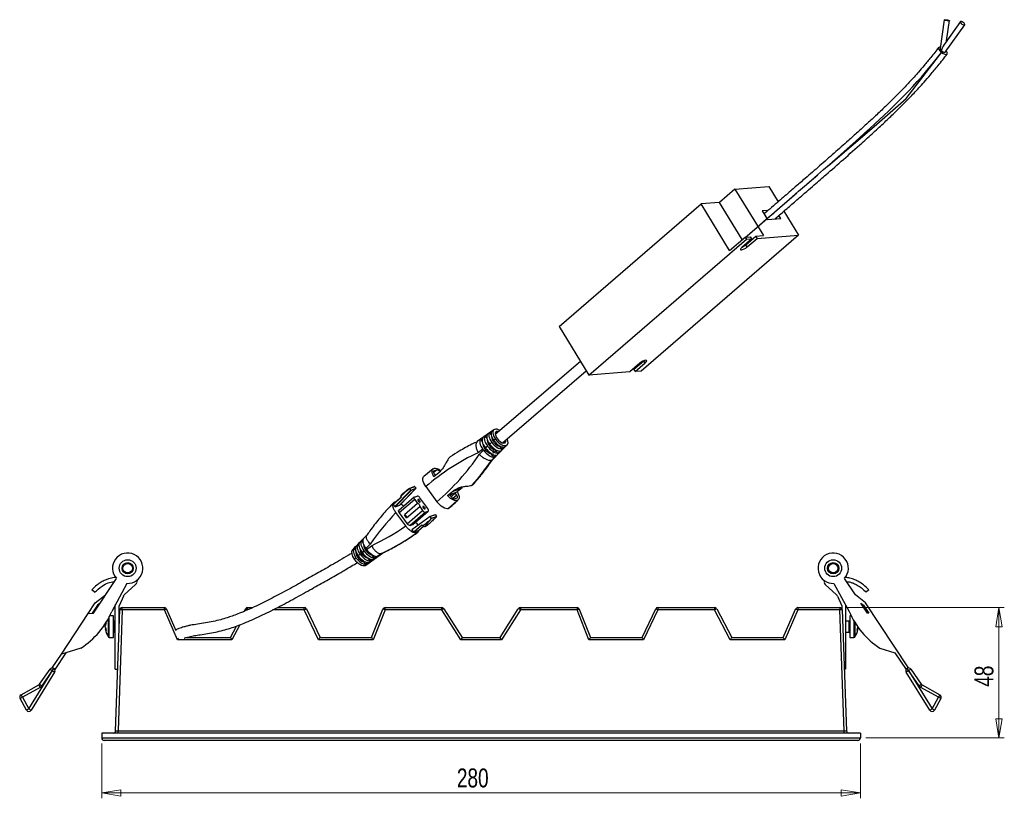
# Model space of a CAD drawing. Header units: millimetres. Extents: x 315 to 966, y 255 to 659.
# Tile 4 of 11: x 538 to 720, y 255 to 399. Entities that reach past the tile are written whole.
import ezdxf

# ---------------------------------------------------------------- set-up
doc = ezdxf.new("R2010")
doc.units = ezdxf.units.MM
doc.linetypes.add('CENTERX2', pattern=[20.32, 12.7, -2.54, 2.54, -2.54])
doc.styles.add('SLDTEXTSTYLE0', font='TXT', dxfattribs={"width": 0.75})
doc.dimstyles.new('SLDDIMSTYLE0', dxfattribs={"dimtxt": 3.5, "dimasz": 3.556, "dimexe": 0, "dimexo": 0.0625, "dimgap": 0.875, "dimtad": 1, "dimdec": 0, "dimlfac": 2, "dimrnd": 1e-09, "dimzin": 12, "dimdsep": 46, "dimtxsty": 'SLDTEXTSTYLE0', "dimblk1": 'CLOSED', "dimblk2": 'CLOSED', "dimsah": 1, "dimcen": 0.09, "dimadec": 0, "dimazin": 3, "dimtfac": 1, "dimtdec": 0, "dimtofl": 0, "dimtmove": 0, "dimatfit": 3, "dimldrblk": 'CLOSED', "dimfxl": 0, "dimfrac": 2, "dimtolj": 1, "dimtzin": 12, "dimarcsym": 0})

# ---------------------------------------------------------------- blocks, each defined once
blk = doc.blocks.new('_Closed')
at = {"color": 0, "linetype": 'ByBlock', "lineweight": -2}
for p, q in [((-1, 0.166667), (0, 0)), ((-1, 0.166667), (-1, -0.166667)), ((0, 0), (-1, -0.166667)), ((0, 0), (-1, 0))]:
    blk.add_line(p, q, dxfattribs=at)
blk = doc.blocks.new('_D')
at = {"color": 7, "linetype": 'Continuous', "lineweight": 0}
for p, q in [((553.24, 265.11), (553.24, 254.98)), ((693.24, 265.11), (693.24, 254.98)), ((553.24, 255.98), (693.24, 255.98))]:
    blk.add_line(p, q, dxfattribs=at)
at = {"color": 7, "linetype": 'Continuous', "lineweight": 18, "xscale": 3.556, "yscale": 3.556, "rotation": 180.0000000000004}
blk.add_blockref('_Closed', (553.24, 255.98, -59.13), dxfattribs=at)
at = {"color": 7, "linetype": 'Continuous', "lineweight": 18, "xscale": 3.556, "yscale": 3.556}
blk.add_blockref('_Closed', (693.24, 255.98, -59.13), dxfattribs=at)
at = {"color": 7, "linetype": 'Continuous', "lineweight": 18, "insert": (618.78, 260.49), "char_height": 3.5, "attachment_point": 1, "style": 'SLDTEXTSTYLE0'}
blk.add_mtext('280', dxfattribs=at)
blk = doc.blocks.new('_D_1')
at = {"color": 7, "linetype": 'Continuous', "lineweight": 0}
for p, q in [((690.45, 290.16), (719.8, 290.16)), ((718.8, 290.16), (718.8, 266.11)), ((694.24, 266.11), (719.8, 266.11))]:
    blk.add_line(p, q, dxfattribs=at)
at = {"color": 7, "linetype": 'Continuous', "lineweight": 18, "xscale": 3.556, "yscale": 3.556}
for p, rotation in [((718.8, 290.16, -59.13), 90.0000000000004), ((718.8, 266.11, -59.13), 270.0000000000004)]:
    blk.add_blockref('_Closed', p, dxfattribs=dict(at, rotation=rotation))
at = {"color": 7, "linetype": 'Continuous', "lineweight": 18, "insert": (714.29, 275.56), "char_height": 3.5, "attachment_point": 1, "rotation": 90, "style": 'SLDTEXTSTYLE0'}
blk.add_mtext('48', dxfattribs=at)

msp = doc.modelspace()

# ---------------------------------------------------------------- linework, layer by layer
at = {"color": 7, "linetype": 'Continuous', "lineweight": 25}
for p, q in [((708.72, 398.59), (707.94, 393.31)), ((711.69, 398.26), (708.86, 394.31)), ((709.16, 394.72), (709.7, 398.44)), ((708.87, 392.6), (712.5, 397.67)), ((670.09, 367.35), (667.24, 364.89)), ((670.09, 367.35), (676.33, 367.84)), ((670.09, 367.35), (675.35, 358.78)), ((676.33, 367.84), (678.06, 365.02)), ((637.63, 342.03), (663.86, 364.63)), ((667.24, 364.89), (663.86, 364.63)), ((669.11, 356.06), (663.86, 364.63)), ((671.43, 358.06), (667.24, 364.89)), ((676.24, 363.44), (675.14, 363.35)), ((675.14, 363.35), (676.13, 361.73)), ((676.13, 361.73), (678.55, 361.92)), ((678.55, 361.92), (678.2, 362.49)), ((679.12, 363.29), (681.84, 358.86)), ((643.13, 333.05), (672.21, 358.1)), ((681.84, 358.86), (652.76, 333.81)), ((669.11, 356.06), (671.96, 358.51)), ((673.19, 358.18), (671.38, 356.62)), ((671.96, 358.51), (672.94, 358.59)), ((671.96, 358.51), (672.21, 358.1)), ((672.12, 357.11), (673.93, 358.67)), ((672.21, 358.1), (673.19, 358.18)), ((672.37, 356.7), (674.18, 358.26)), ((673.19, 358.18), (672.94, 358.59)), ((673.93, 358.67), (675.35, 358.78)), ((673.93, 358.67), (674.18, 358.26)), ((674.18, 358.26), (681.84, 358.86)), ((672.05, 357.05), (671.99, 357.15)), ((672.37, 356.7), (672.12, 357.11)), ((637.63, 342.03), (643.13, 333.05)), ((641.59, 335.56), (625.87, 322.07)), ((652.54, 335.23), (650.7, 333.64)), ((651.44, 334.13), (653.21, 335.65)), ((651.69, 333.72), (653.53, 335.31)), ((627.17, 320.55), (642.65, 333.84)), ((650.7, 333.64), (643.13, 333.05)), ((651.69, 333.72), (651.44, 334.13)), ((652.76, 333.81), (651.69, 333.72)), ((625.61, 322.98), (622.55, 320.78)), ((624.01, 321.83), (624.45, 322.14)), ((624.3, 321.43), (624.01, 321.83)), ((624.86, 322.44), (625.27, 322.73)), ((625.11, 322.1), (624.86, 322.44)), ((625.17, 321.74), (625.2, 321.73)), ((625.72, 323.04), (625.76, 323.05)), ((625.85, 322.35), (625.9, 322.4)), ((625.9, 322.4), (626.18, 322.33)), ((623.17, 321.23), (623.6, 321.53)), ((623.45, 320.85), (623.17, 321.23)), ((623.67, 320.23), (623.59, 320.25)), ((623.68, 320.19), (623.61, 320.13)), ((624.41, 319.97), (624, 319.68)), ((624.07, 319.59), (624.42, 319.96)), ((624.38, 321.06), (624.42, 321.05)), ((624.49, 320.89), (624.4, 320.81)), ((624.42, 319.96), (624.41, 319.97)), ((625.27, 321.56), (625.19, 321.49)), ((627.87, 320.08), (625.2, 317.36)), ((625.24, 317.38), (627.92, 320.1)), ((626.49, 319.97), (626.59, 320.05)), ((626.7, 319.92), (626.75, 319.96)), ((627.07, 319.41), (626.7, 319.92)), ((626.74, 319.97), (626.74, 319.95)), ((627.39, 319.51), (627.74, 319.87)), ((627.81, 319.92), (628.08, 320.2)), ((627.87, 320.08), (627.92, 320.1)), ((623.57, 319.37), (622.7, 318.74)), ((622.92, 318.43), (623.69, 319.21)), ((623.69, 319.21), (623.57, 319.37)), ((624, 319.68), (624.07, 319.59)), ((624.92, 318.62), (624.98, 318.67)), ((625.03, 318.58), (625.02, 318.65)), ((625.12, 318.56), (625.14, 318.57)), ((625.6, 317.91), (625.12, 318.56)), ((625.4, 317.48), (625.97, 318.06)), ((625.85, 318.99), (625.45, 318.65)), ((625.97, 318.29), (625.6, 317.91)), ((625.7, 319.29), (625.8, 319.37)), ((625.91, 319.23), (625.96, 319.28)), ((626.33, 318.65), (625.91, 319.23)), ((625.91, 318.01), (626.29, 318.39)), ((626.71, 319.04), (626.33, 318.65)), ((626.35, 318.44), (626.71, 318.81)), ((626.64, 318.75), (627.03, 319.14)), ((627.43, 319.77), (627.07, 319.41)), ((627.09, 319.2), (627.45, 319.56)), ((625.2, 317.36), (625.24, 317.38)), ((625.24, 317.38), (625.38, 317.5)), ((614.41, 315.75), (612.67, 314.35)), ((615.09, 315.57), (614.51, 315.36)), ((614.57, 315.84), (614.52, 315.83)), ((615.43, 315.04), (614.54, 314.28)), ((614.57, 314.87), (614.82, 314.53)), ((621.56, 312.73), (621.6, 312.75)), ((607.31, 308.8), (610.3, 311.84)), ((610.33, 311.78), (607.37, 308.76)), ((608.26, 309.09), (611.22, 312.11)), ((608.27, 309.1), (611.23, 312.12)), ((608.76, 311.16), (608.56, 310.97)), ((610.98, 312.49), (610.04, 312.15)), ((611.03, 312.47), (610.09, 312.13)), ((610.3, 311.84), (610.09, 312.13)), ((610.3, 311.84), (611.25, 312.18)), ((610.33, 311.78), (610.3, 311.84)), ((610.3, 311.84), (610.3, 311.84)), ((611.22, 312.11), (610.33, 311.78)), ((610.94, 310.56), (611.43, 310.74)), ((611.03, 312.47), (611.24, 312.18)), ((611.22, 312.11), (611.25, 312.18)), ((611.25, 312.18), (611.24, 312.18)), ((613.07, 312.5), (615.11, 309.7)), ((617.06, 310.83), (617.95, 311.59)), ((617.06, 310.83), (618.86, 311.49)), ((618.49, 311.26), (617.5, 310.89)), ((617.5, 310.89), (617.77, 310.52)), ((618.49, 311.26), (617.72, 310.59)), ((617.95, 311.59), (619.74, 312.25)), ((618.77, 310.88), (618.49, 311.26)), ((619.74, 312.25), (618.86, 311.49)), ((608.54, 310.56), (607.01, 309.24)), ((608.56, 310.52), (607.02, 309.2)), ((607.02, 309.2), (607.31, 308.8)), ((607.31, 309.65), (607.27, 309.64)), ((607.37, 308.76), (608.26, 309.09)), ((610.91, 310.54), (608.06, 308.1)), ((611, 310.08), (608.16, 307.64)), ((608.27, 309.1), (608.26, 309.09)), ((608.56, 310.52), (608.45, 310.68)), ((611.54, 309.34), (609.11, 307.26)), ((611, 310.08), (611.54, 309.34)), ((613.4, 308.43), (611.95, 310.42)), ((618.29, 310.2), (618.83, 310.4)), ((618.83, 309.93), (618.88, 309.94)), ((607.37, 308.76), (607.31, 308.8)), ((609.33, 305.24), (607.53, 307.7)), ((608.16, 307.64), (609.62, 305.64)), ((609.5, 306.74), (609.11, 307.26)), ((609.5, 306.74), (611.92, 308.82)), ((609.62, 305.64), (612.46, 308.08)), ((612.98, 307.77), (610.14, 305.33)), ((610.62, 305.5), (613.47, 307.95)), ((610.66, 305.52), (613.5, 307.97)), ((611.92, 308.82), (612.46, 308.08)), ((612.98, 307.77), (613.47, 307.95)), ((614.75, 307.3), (613.85, 306.97)), ((614.82, 307.29), (613.88, 306.94)), ((614.82, 307.29), (614.75, 307.3)), ((614.82, 307.28), (614.82, 307.29)), ((614.82, 307.28), (615.03, 306.99)), ((617.18, 308.44), (617.22, 308.45)), ((617.36, 308.53), (617.22, 308.45)), ((610.14, 305.33), (610.62, 305.5)), ((613.84, 306.96), (610.45, 304.53)), ((613.88, 306.94), (610.46, 304.48)), ((610.66, 305.52), (610.62, 305.5)), ((610.76, 304.08), (612.3, 305.41)), ((611.19, 305.92), (611.16, 305.96)), ((612.44, 305.22), (612.3, 305.41)), ((613.08, 305.19), (613.2, 305.26)), ((613.84, 306.96), (613.88, 306.94)), ((614.09, 306.65), (613.88, 306.94)), ((613.88, 306.94), (613.88, 306.94)), ((614.09, 306.58), (614.03, 306.52)), ((614.09, 306.65), (615.03, 306.99)), ((615.03, 306.93), (614.09, 306.58)), ((602.18, 303.52), (599.5, 300.8)), ((610.46, 304.48), (610.46, 304.53)), ((610.46, 304.48), (610.76, 304.08)), ((610.81, 304.05), (611.71, 304.38)), ((611.41, 303.97), (611.45, 303.99)), ((611.71, 304.38), (612.64, 305.18)), ((611.71, 304.38), (611.71, 304.38)), ((613.04, 305.18), (613.08, 305.19)), ((600.49, 301.8), (600.83, 302.15)), ((600.49, 301.8), (600.74, 301.45)), ((601.16, 302.49), (601.54, 302.87)), ((601.16, 302.49), (601.46, 302.08)), ((601.66, 301.62), (601.58, 301.57)), ((602.8, 301.89), (601.98, 301.06)), ((599.77, 301.07), (600.16, 301.47)), ((599.77, 301.07), (600.11, 300.6)), ((600.11, 300.61), (600.11, 300.6)), ((601.61, 300.68), (601.28, 300.35)), ((601.28, 300.35), (601.29, 300.33)), ((601.29, 300.33), (601.67, 300.6)), ((601.67, 300.6), (601.61, 300.68)), ((604.87, 300.15), (601.82, 297.95)), ((601.86, 297.96), (604.92, 300.16)), ((601.97, 298.02), (605.03, 300.22)), ((601.98, 301.06), (602.09, 300.91)), ((602.09, 300.91), (603.02, 301.58)), ((603.05, 299.9), (603.09, 299.94)), ((603.05, 299.9), (603.49, 299.3)), ((604.87, 300.15), (604.92, 300.16)), ((604.95, 300.18), (605.44, 300.42)), ((601.08, 298.87), (601.27, 298.99)), ((601.56, 298.62), (601.67, 298.72)), ((601.56, 298.62), (601.9, 298.15)), ((602.35, 298.48), (601.9, 298.15)), ((601.98, 299.44), (602.1, 299.51)), ((602.33, 299.28), (602.36, 299.31)), ((602.33, 299.28), (602.72, 298.74)), ((603.11, 299.03), (602.72, 298.74)), ((603.92, 299.61), (603.49, 299.3)), ((601.82, 297.95), (601.86, 297.96)), ((551.7, 289.15), (555.94, 295.56)), ((557.89, 294.63), (555.08, 289.44)), ((559.5, 294.42), (557.4, 292.5)), ((559.78, 295.24), (559.72, 294.83)), ((686.47, 295.24), (686.53, 294.83)), ((686.75, 294.42), (688.85, 292.5)), ((688.37, 294.63), (691.17, 289.44)), ((692.32, 292.52), (690.31, 295.56)), ((551.92, 292.98), (551.42, 293.47)), ((694.83, 293.47), (694.33, 292.98)), ((550.76, 289.09), (552.04, 291.02)), ((552.04, 291.02), (553.93, 292.52)), ((552.93, 291.01), (552.46, 290.64)), ((557.23, 292.26), (556.44, 290.46)), ((689.02, 292.26), (689.81, 290.46)), ((694.21, 291.02), (692.32, 292.52)), ((693.33, 291.01), (693.79, 290.64)), ((694.55, 289.15), (693.33, 291.01)), ((702.15, 279.03), (694.21, 291.02)), ((545.79, 281.58), (550.76, 289.09)), ((550.76, 289.09), (551.7, 289.15)), ((552.46, 290.64), (551.47, 289.14)), ((555.74, 278.82), (555.74, 290.67)), ((555.81, 267.45), (556.59, 289.73)), ((557.03, 289.73), (556.26, 267.45)), ((556.44, 285.69), (556.44, 290.46)), ((557.03, 289.73), (557.03, 290.16)), ((557.03, 290.16), (564.81, 290.16)), ((564.81, 289.73), (557.03, 289.73)), ((564.81, 289.73), (564.81, 290.16)), ((567.2, 284.23), (564.81, 289.73)), ((565.22, 289.89), (566.94, 285.95)), ((579.54, 289.47), (579.77, 289.92)), ((580.17, 289.73), (580.17, 290.16)), ((580.17, 290.16), (581.1, 290.16)), ((585.64, 290.16), (590.62, 290.16)), ((590.62, 289.73), (590.62, 290.16)), ((593.25, 284.23), (590.62, 289.73)), ((591.02, 289.91), (593.54, 284.66)), ((603.04, 284.66), (605.12, 289.88)), ((605.54, 289.73), (603.34, 284.23)), ((605.54, 289.73), (605.54, 290.16)), ((605.54, 290.16), (615.99, 290.16)), ((615.99, 289.73), (605.54, 289.73)), ((615.99, 289.73), (615.99, 290.16)), ((619.5, 284.23), (615.99, 289.73)), ((616.37, 289.95), (619.74, 284.66)), ((626.74, 284.66), (630.12, 289.95)), ((630.5, 289.73), (626.99, 284.23)), ((630.5, 290.16), (630.5, 289.73)), ((630.5, 290.16), (640.95, 290.16)), ((640.95, 289.73), (630.5, 289.73)), ((640.95, 290.16), (640.95, 289.73)), ((643.15, 284.23), (640.95, 289.73)), ((641.37, 289.88), (643.45, 284.66)), ((652.95, 284.66), (655.47, 289.91)), ((655.87, 289.73), (653.24, 284.23)), ((655.87, 290.16), (655.87, 289.73)), ((655.87, 290.16), (666.32, 290.16)), ((666.32, 289.73), (655.87, 289.73)), ((666.32, 290.16), (666.32, 289.73)), ((669.22, 284.23), (666.32, 289.73)), ((666.72, 289.92), (669.49, 284.66)), ((678.99, 284.66), (681.27, 289.89)), ((681.68, 289.73), (679.28, 284.23)), ((681.68, 290.16), (681.68, 289.73)), ((681.68, 290.16), (689.45, 290.16)), ((689.45, 289.73), (681.68, 289.73)), ((689.45, 290.16), (689.45, 289.73)), ((690.23, 267.45), (689.45, 289.73)), ((689.81, 290.46), (689.81, 289.99)), ((689.9, 289.73), (690.68, 267.45)), ((690.51, 290.67), (690.51, 278.82)), ((693.79, 290.64), (694.79, 289.14)), ((694.79, 289.14), (694.55, 289.15)), ((553.9, 287.13), (553.9, 287.17)), ((555.42, 288.66), (554.72, 288.66)), ((555.42, 285.47), (555.42, 288.66)), ((555.74, 287.66), (555.52, 287.66)), ((556.51, 287.66), (556.44, 287.66)), ((691.18, 287.66), (690.51, 287.66)), ((691.53, 288.66), (691.28, 288.66)), ((691.28, 288.66), (691.28, 284.66)), ((553.9, 286.61), (553.9, 286.86)), ((553.9, 286.61), (553.9, 286.47)), ((553.9, 286.2), (553.9, 286.16)), ((555.42, 284.66), (555.42, 285.47)), ((555.52, 285.66), (555.74, 285.66)), ((577, 284.66), (578.1, 286.76)), ((690.51, 285.66), (691.18, 285.66)), ((692.79, 286.5), (692.79, 286.55)), ((692.79, 286.19), (692.79, 286.16)), ((554.64, 284.66), (555.42, 284.66)), ((577.27, 284.23), (567.2, 284.23)), ((568.91, 284.66), (577, 284.66)), ((603.34, 284.23), (593.25, 284.23)), ((593.54, 284.66), (603.04, 284.66)), ((626.99, 284.23), (619.5, 284.23)), ((619.74, 284.66), (626.74, 284.66)), ((653.24, 284.23), (643.15, 284.23)), ((643.45, 284.66), (652.95, 284.66)), ((679.28, 284.23), (669.22, 284.23)), ((669.49, 284.66), (678.99, 284.66)), ((691.28, 284.66), (692.06, 284.66)), ((546.64, 281.84), (544.58, 278.74)), ((546.64, 281.84), (545.79, 281.58)), ((549.39, 282.69), (546.64, 281.84)), ((696.86, 282.69), (699.61, 281.84)), ((699.61, 281.84), (701.67, 278.74)), ((544.1, 279.03), (545.79, 281.58)), ((539.79, 271.51), (544.13, 278.53)), ((544.55, 278.26), (540.22, 271.25)), ((541.78, 276.04), (543.71, 278.81)), ((544.12, 278.53), (542.19, 275.75)), ((543.71, 278.81), (544.12, 278.53)), ((544.37, 278.96), (544.12, 278.53)), ((544.13, 278.53), (544.12, 278.53)), ((544.37, 278.96), (544.13, 278.53)), ((544.13, 278.53), (544.55, 278.26)), ((544.37, 278.96), (544.37, 278.96)), ((555.74, 278.82), (556.2, 278.82)), ((690.51, 278.82), (690.29, 278.82)), ((702.12, 278.53), (701.7, 278.26)), ((706.03, 271.25), (701.7, 278.26)), ((702.12, 278.53), (701.88, 278.96)), ((702.13, 278.53), (701.88, 278.96)), ((701.88, 278.96), (701.88, 278.96)), ((702.12, 278.53), (706.46, 271.51)), ((702.13, 278.53), (702.12, 278.53)), ((702.13, 278.53), (702.54, 278.81)), ((704.06, 275.75), (702.13, 278.53)), ((702.54, 278.81), (704.47, 276.04)), ((538.36, 274.07), (541.61, 275.89)), ((541.86, 275.45), (538.6, 273.64)), ((541.86, 275.45), (541.61, 275.89)), ((541.78, 276.04), (542.19, 275.75)), ((704.06, 275.75), (704.47, 276.04)), ((704.64, 275.89), (704.4, 275.45)), ((707.65, 273.64), (704.4, 275.45)), ((704.64, 275.89), (707.89, 274.07)), ((538.17, 273.39), (538.6, 273.64)), ((539.36, 271.27), (538.17, 273.39)), ((538.6, 273.64), (538.36, 274.07)), ((538.6, 273.64), (539.79, 271.51)), ((706.46, 271.51), (707.65, 273.64)), ((708.08, 273.39), (706.9, 271.27)), ((707.89, 274.07), (707.65, 273.64)), ((708.08, 273.39), (707.65, 273.64)), ((539.79, 271.51), (539.36, 271.27)), ((539.79, 271.51), (540.22, 271.25)), ((706.03, 271.25), (706.46, 271.51)), ((706.9, 271.27), (706.46, 271.51)), ((556.26, 267.01), (556.26, 267.45)), ((556.26, 267.45), (690.23, 267.45)), ((690.23, 267.01), (690.23, 267.45)), ((553.24, 267.01), (553.24, 266.11)), ((693.24, 267.01), (553.24, 267.01)), ((553.24, 266.11), (693.24, 266.11)), ((692.79, 265.66), (553.69, 265.66)), ((693.24, 267.01), (693.24, 266.11))]:
    msp.add_line(p, q, dxfattribs=at)
at = {"color": 7, "linetype": 'CENTERX2'}
for p, q in [((701.71, 384.06), (708.47, 392.9)), ((695.76, 378.94), (701.71, 384.06)), ((671.89, 358.37), (695.76, 378.94))]:
    msp.add_line(p, q, dxfattribs=at)
at = {"color": 8, "linetype": 'Continuous', "lineweight": 25}
for p, q in [((653.53, 335.31), (653.29, 335.69)), ((614.51, 315.36), (614.45, 315.31)), ((615.09, 315.57), (614.47, 315.04)), ((618.77, 310.88), (618.04, 310.26)), ((612.34, 305.36), (610.81, 304.05)), ((611.71, 304.38), (612.64, 305.18)), ((590.62, 289.73), (584.76, 289.73)), ((554.5, 285.52), (554.5, 288.22)), ((554.64, 285.47), (554.64, 288.5)), ((555.52, 287.66), (555.52, 286.07)), ((691.18, 285.66), (691.18, 287.66)), ((692.06, 287.69), (692.06, 284.66)), ((692.2, 287.45), (692.2, 284.74)), ((554.5, 284.74), (554.5, 285.52)), ((554.64, 284.66), (554.64, 285.47)), ((555.52, 286.07), (555.52, 285.66)), ((578.73, 286.99), (577.27, 284.23))]:
    msp.add_line(p, q, dxfattribs=at)
at = {"color": 7, "linetype": 'Continuous', "lineweight": 25, "flags": 128}
for points in [[(708.8, 398.62), (708.93, 398.62), (709.11, 398.6), (709.31, 398.57), (709.48, 398.54), (709.62, 398.5), (709.69, 398.46), (709.69, 398.43), (709.62, 398.42), (709.48, 398.42), (709.31, 398.43), (709.11, 398.46), (708.93, 398.5), (708.8, 398.54), (708.72, 398.57), (708.72, 398.6), (708.8, 398.62)], [(712.41, 397.63), (712.5, 397.67), (712.52, 397.75), (712.47, 397.86), (712.37, 397.99), (712.23, 398.11), (712.06, 398.21), (711.9, 398.28), (711.77, 398.3), (711.69, 398.26), (711.67, 398.18), (711.72, 398.07), (711.82, 397.94), (711.96, 397.82), (712.13, 397.72), (712.29, 397.65), (712.41, 397.63)], [(707.98, 393.58), (707.85, 393.58), (707.69, 393.51), (707.64, 393.35), (707.73, 393.12), (707.92, 392.85), (708.2, 392.59), (708.52, 392.38), (708.84, 392.25), (709.1, 392.21), (709.26, 392.28), (709.3, 392.44), (709.22, 392.67), (709.07, 392.88)], [(671.38, 356.62), (671.19, 356.43), (671.1, 356.27), (671.13, 356.17), (671.28, 356.14), (671.51, 356.2), (671.8, 356.32), (672.11, 356.5), (672.37, 356.7)], [(653.53, 335.31), (653.72, 335.5), (653.81, 335.66), (653.78, 335.76), (653.64, 335.79), (653.4, 335.73), (653.11, 335.61), (652.81, 335.43), (652.54, 335.23)], [(626.05, 322.63), (625.89, 322.47), (625.85, 322.2), (625.94, 321.84), (626.15, 321.45), (626.46, 321.07), (626.81, 320.76), (627.16, 320.56), (627.47, 320.49), (627.69, 320.57), (627.79, 320.79), (627.77, 321.07)], [(626.47, 322.59), (626.32, 322.63), (626.05, 322.63)], [(627.48, 320.82), (627.5, 320.53), (627.49, 320.49)], [(625.45, 318.65), (625.54, 318.85), (625.52, 319.13)], [(625.94, 319.28), (625.94, 319.19), (625.85, 318.99)], [(613.07, 312.5), (612.86, 312.81), (612.69, 313.13), (612.57, 313.44), (612.51, 313.72), (612.5, 313.97), (612.55, 314.18), (612.65, 314.33), (612.67, 314.35)], [(614.51, 315.36), (614.47, 315.33), (614.44, 315.29), (614.43, 315.24), (614.43, 315.18), (614.45, 315.11), (614.48, 315.03), (614.52, 314.95), (614.57, 314.87)], [(618.83, 310.4), (618.87, 310.42), (618.9, 310.46), (618.91, 310.51), (618.91, 310.58), (618.89, 310.65), (618.86, 310.72), (618.82, 310.8), (618.77, 310.88)], [(607.02, 309.2), (607.01, 309.21), (607.01, 309.21), (607.01, 309.22), (607.01, 309.23), (607.01, 309.24), (607.01, 309.24), (607.01, 309.24), (607.01, 309.24)], [(610.94, 310.56), (610.9, 310.54), (610.88, 310.5), (610.86, 310.45), (610.86, 310.39), (610.88, 310.31), (610.91, 310.24), (610.95, 310.16), (611, 310.08)], [(611.92, 308.82), (611.97, 308.86), (611.97, 308.93), (611.94, 309.03), (611.88, 309.14), (611.8, 309.23), (611.7, 309.3), (611.61, 309.34), (611.54, 309.34)], [(611.59, 310.13), (611.55, 310.09), (611.55, 310.02), (611.57, 309.93), (611.63, 309.84), (611.71, 309.75), (611.8, 309.68), (611.88, 309.64), (611.95, 309.64), (611.99, 309.68), (611.99, 309.75), (611.96, 309.84), (611.91, 309.94), (611.83, 310.03), (611.74, 310.1), (611.66, 310.13), (611.59, 310.13)], [(617.18, 308.44), (616.98, 308.4), (616.74, 308.43), (616.48, 308.52), (616.2, 308.67), (615.91, 308.87), (615.62, 309.12), (615.35, 309.4), (615.11, 309.7)], [(608.16, 307.64), (608.11, 307.72), (608.07, 307.8), (608.04, 307.87), (608.02, 307.94), (608.02, 308.01), (608.03, 308.06), (608.06, 308.1), (608.06, 308.1)], [(609.54, 306.77), (609.54, 306.78), (609.55, 306.85), (609.52, 306.95), (609.45, 307.05), (609.37, 307.15), (609.28, 307.22), (609.19, 307.26), (609.11, 307.26)], [(612.55, 308.82), (612.51, 308.79), (612.5, 308.72), (612.53, 308.64), (612.58, 308.54), (612.66, 308.46), (612.74, 308.39), (612.82, 308.36), (612.88, 308.36), (612.92, 308.4), (612.93, 308.46), (612.9, 308.55), (612.85, 308.64), (612.77, 308.72), (612.69, 308.79), (612.61, 308.82), (612.55, 308.82)], [(613.47, 307.95), (613.51, 307.97), (613.53, 308.01), (613.55, 308.06), (613.54, 308.12), (613.53, 308.19), (613.5, 308.27), (613.46, 308.35), (613.4, 308.43)], [(553.92, 287.23), (553.92, 287.22), (553.9, 287.16)], [(554.03, 287.37), (554.03, 287.35), (554.03, 287.31)]]:
    msp.add_lwpolyline(points, dxfattribs=at)
at = {"color": 7, "linetype": 'Continuous', "flags": 128}
msp.add_lwpolyline([(671.89, 358.37), (673.27, 359.57), (674.62, 360.73), (675.93, 361.86), (677.2, 362.95), (678.43, 364.01), (679.6, 365.02), (680.74, 366), (681.84, 366.96), (682.91, 367.88), (684.14, 368.95), (685.32, 369.98), (686.46, 370.97), (687.56, 371.93), (688.62, 372.86), (689.64, 373.76), (690.81, 374.79), (691.92, 375.79), (692.99, 376.74), (694.01, 377.66), (694.99, 378.55), (695.9, 379.39), (696.78, 380.21), (697.62, 380.99), (698.42, 381.76), (699.42, 382.72), (700.36, 383.66), (701.26, 384.56), (702.12, 385.45), (702.94, 386.32), (703.73, 387.19), (704.5, 388.04), (705.52, 389.22), (706.51, 390.42), (707.49, 391.64), (708.47, 392.9)], dxfattribs=at)
at = {"color": 7, "linetype": 'Continuous', "lineweight": 25}
for centre, radius in [((558.03, 297.43), 1.56), ((558.03, 297.43), 1.04), ((558.03, 297.43), 0.873), ((688.22, 297.43), 1.56), ((688.22, 297.43), 1.04), ((688.22, 297.43), 0.873)]:
    msp.add_circle(centre, radius, dxfattribs=at)
for centre, radius, start, end in [((670.22, 359.36), 2.95, 294.6887, 310.1903), ((627.23, 321.9), 2.06, 182.9328, 255.042), ((625.68, 320.58), 2.1, 185.2346, 254.5378), ((626.43, 321.21), 2.04, 182.1808, 255.215), ((640.85, 280.19), 42.61, 115.2144, 130.6966), ((585.54, 344.03), 45.31, 310.7323, 325.5915), ((585.79, 344.61), 47.91, 318.2924, 325.3393), ((585.83, 344.63), 47.91, 318.2924, 325.3393), ((615.07, 314.97), 0.6, 28.2108, 88.986), ((639.63, 277.75), 45.39, 130.9686, 133.4067), ((639.6, 277.76), 45.33, 130.6507, 133.4094), ((610.05, 312.1), 0.0503, 35.5821, 69.0881), ((610.99, 312.44), 0.0503, 35.5821, 69.0881), ((611.42, 310.14), 0.6, 28.2108, 88.986), ((587.5, 343.01), 45.56, 310.6405, 313.4408), ((587.55, 343.03), 45.56, 310.6405, 313.4408), ((618.3, 310.8), 0.6, 208.2108, 268.986), ((640.7, 275.87), 45.97, 136.1766, 145.5332), ((612.99, 308.37), 0.6, 208.2108, 268.986), ((610.15, 305.92), 0.6, 208.2108, 268.986), ((584.93, 340.61), 44.82, 307.8511, 310.4858), ((614.05, 306.62), 0.0524, 319.3921, 37.7133), ((614.99, 306.96), 0.0567, 5.1702, 36.057), ((585.03, 339.85), 42.29, 295.1829, 305.0743), ((586.08, 339.78), 43.86, 295.3739, 305.2739), ((586.12, 339.8), 43.86, 295.3739, 305.2739), ((610.81, 304.11), 0.06, 208.2108, 268.986), ((603.74, 301.96), 2.17, 184.8879, 251.4629), ((558.03, 297.43), 2.8, 266.9814, 221.738), ((602.17, 300.59), 2.06, 179.6231, 252.6523), ((603.04, 301.37), 2.21, 186.7285, 251.091), ((688.22, 297.43), 2.8, 318.262, 273.0186), ((559.03, 294.93), 0.7, 312.4209, 351.1342), ((687.22, 294.93), 0.7, 188.8658, 227.5791), ((557.87, 291.98), 0.7, 132.4209, 156.4054), ((688.38, 291.98), 0.7, 23.5946, 47.5791), ((541.28, 295.31), 15, 302.7324, 336.9668), ((557.03, 289.71), 0.45, 90, 178), ((556.81, 286.5), 3.23, 86.0129, 93.9871), ((564.81, 289.71), 0.45, 23.5661, 90), ((566.29, 286.6), 3.46, 108.0331, 115.3828), ((580.17, 289.71), 0.45, 90, 152.1871), ((578.41, 286.62), 3.58, 60.4347, 67.534), ((590.62, 289.71), 0.45, 25.602, 90), ((592.23, 286.61), 3.51, 110.1544, 117.3891), ((605.54, 289.71), 0.45, 90, 158.1867), ((604.17, 286.59), 3.42, 66.3463, 73.7875), ((615.99, 289.71), 0.45, 32.5253, 90), ((618.09, 286.64), 3.74, 117.42, 124.1952), ((630.5, 289.71), 0.45, 90, 147.4747), ((628.4, 286.64), 3.74, 55.8048, 62.58), ((640.95, 289.71), 0.45, 21.8133, 90), ((642.32, 286.59), 3.42, 106.2125, 113.6537), ((655.87, 289.71), 0.45, 90, 154.398), ((654.26, 286.61), 3.51, 62.6109, 69.8456), ((666.32, 289.71), 0.45, 27.8129, 90), ((668.08, 286.62), 3.58, 112.466, 119.5653), ((681.68, 289.71), 0.45, 90, 156.4339), ((680.2, 286.6), 3.46, 64.6172, 71.9669), ((689.45, 289.71), 0.45, 2, 90), ((689.68, 286.5), 3.23, 86.0129, 93.9871), ((704.97, 295.31), 15, 203.0332, 237.2676), ((556.06, 286.49), 2.18, 158.1384, 170.4073), ((555.52, 287.76), 0.1, 180, 270), ((691.18, 287.76), 0.1, 270, 0), ((555.17, 286.91), 1.3, 193.0584, 208.7087), ((556.03, 286.82), 2.16, 189.5552, 196.8459), ((555.17, 286.49), 1.3, 193.0584, 208.7087), ((557.12, 286.66), 3.25, 188.9312, 216.3584), ((556.35, 286.07), 2.32, 174.8875, 185.1125), ((555.52, 285.56), 0.1, 90, 180), ((691.18, 285.56), 0.1, 0, 90), ((689.58, 286.66), 3.25, 323.6416, 351.0688), ((691.34, 286.89), 1.49, 333.2748, 347.9818), ((690.83, 286.85), 2, 337.0927, 349.8995), ((690.58, 286.02), 2.1, 354.6211, 5.3789), ((691.34, 286.5), 1.49, 333.2748, 347.9818), ((554.64, 284.84), 0.18, 216.3584, 270), ((692.06, 284.84), 0.18, 270, 323.6416), ((544.12, 278.53), 0.5, 60.4475, 145.0933), ((544.13, 278.53), 0.5, 328.2788, 60.4475), ((702.12, 278.53), 0.5, 119.5525, 211.7212), ((702.13, 278.53), 0.5, 34.9067, 119.5525), ((541.37, 276.33), 0.5, 299.1838, 325.0933), ((541.37, 276.33), 1, 299.1838, 325.0933), ((704.88, 276.33), 1, 214.9067, 240.8162), ((704.88, 276.33), 0.5, 214.9067, 240.8162), ((538.6, 273.64), 0.5, 119.1838, 209.1838), ((707.65, 273.64), 0.5, 330.8162, 60.8162), ((539.79, 271.51), 0.5, 209.1838, 328.2788), ((706.46, 271.51), 0.5, 211.7212, 330.8162), ((555.36, 267.46), 0.45, 270, 358), ((691.13, 267.46), 0.45, 182, 270), ((553.69, 266.11), 0.45, 180, 270), ((692.79, 266.11), 0.45, 270, 0)]:
    msp.add_arc(centre, radius, start, end, dxfattribs=at)
for centre, major_axis, ratio, start_param, end_param in [((708.36, 392.75), (0.7, 1.73), 0.132869, 0.501861, 1.527757), ((708.39, 392.98), (0.438, -0.372), 0.359644, 3.362501, 4.474477), ((708.47, 392.9), (0.397, -0.304), 0.404204, 4.180659, 6.296355), ((625.32, 320.31), (-1.31, 1.52), 0.457246, 0.000076, 1.401549), ((625.76, 320.62), (-1.31, 1.52), 0.457246, 0.000076, 1.383758), ((626.16, 320.92), (-1.31, 1.52), 0.457246, 0.000076, 1.362077), ((626.57, 321.21), (-1.31, 1.52), 0.457246, 0.000076, 1.340377), ((625.36, 320.32), (-1.31, 1.52), 0.457246, 5.293626, 5.369119), ((626.88, 321.43), (-1.31, 1.52), 0.457246, 6.113938, 7.606963), ((626.93, 321.45), (-1.31, 1.52), 0.457246, 5.329562, 6.113938), ((626.21, 320.93), (-1.31, 1.52), 0.457246, 5.284081, 5.426266), ((624.48, 319.7), (-1.31, 1.52), 0.457246, 0.000076, 1.401549), ((624.91, 320.01), (-1.31, 1.52), 0.457246, 0.000076, 1.401549), ((625.33, 320.29), (-1.31, 1.52), 0.457246, 1.401549, 2.803022), ((625.42, 320.38), (17.71, 15.18), 0.014493, 1.570085, 1.591765), ((625.71, 320.68), (-1.31, 1.52), 0.457246, 1.41934, 2.803022), ((626.07, 321.04), (-1.31, 1.52), 0.457246, 1.441021, 2.803022), ((625.42, 320.38), (17.71, 15.18), 0.014493, 1.531786, 1.548385), ((626.43, 321.41), (-1.31, 1.52), 0.457246, 1.462721, 2.803022), ((626.7, 321.68), (-1.31, 1.52), 0.457246, 1.47932, 2.972345), ((625.38, 320.3), (-1.31, 1.52), 0.457246, 4.098547, 4.161668), ((626.12, 321.06), (-1.31, 1.52), 0.457246, 4.00085, 4.149173), ((626.47, 321.42), (-1.31, 1.52), 0.457246, 3.09114, 3.180353), ((626.75, 321.7), (-1.31, 1.52), 0.457246, 2.972345, 4.103938), ((624.6, 319.54), (-1.31, 1.52), 0.457246, 1.401549, 2.803022), ((624.97, 319.92), (-1.31, 1.52), 0.457246, 1.401549, 2.803022), ((624.64, 319.56), (-1.31, 1.52), 0.457246, 4.129889, 4.185543), ((624.64, 319.56), (-1.31, 1.52), 0.457246, 3.09114, 3.269566), ((625.02, 319.94), (-1.31, 1.52), 0.457246, 3.09114, 3.180353), ((625.38, 320.3), (-1.31, 1.52), 0.457246, 3.09114, 3.269566), ((625.76, 320.69), (-1.31, 1.52), 0.457246, 3.09114, 3.180353), ((626.12, 321.06), (-1.31, 1.52), 0.457246, 3.09114, 3.269566), ((601.84, 300.33), (-1.31, 1.52), 0.457246, 0.073867, 1.384987), ((602.19, 300.68), (-1.31, 1.52), 0.457246, 0.073867, 1.401549), ((602.52, 301.01), (-1.31, 1.52), 0.457246, 0.073867, 1.401549), ((602.89, 301.39), (-1.31, 1.52), 0.457246, 0.073867, 1.401549), ((600.83, 299.3), (-1.31, 1.52), 0.457246, 0.038761, 1.323778), ((601.12, 299.6), (-1.31, 1.52), 0.457246, 0.073867, 1.341437), ((601.52, 300), (-1.31, 1.52), 0.457246, 0.073867, 1.365473), ((602.11, 300.6), (17.71, 15.18), 0.014493, 1.626119, 1.645632), ((601.8, 300.38), (-1.31, 1.52), 0.457246, 1.418111, 2.72923), ((602.2, 300.66), (-1.31, 1.52), 0.457246, 1.401549, 2.72923), ((602.57, 300.94), (-1.31, 1.52), 0.457246, 1.401549, 2.72923), ((603, 301.24), (-1.31, 1.52), 0.457246, 1.401549, 2.72923), ((602.11, 300.6), (17.71, 15.18), 0.014493, 1.669669, 1.687328), ((600.65, 299.55), (-1.31, 1.52), 0.457246, 1.47932, 2.972345), ((600.98, 299.79), (-1.31, 1.52), 0.457246, 1.461661, 2.72923), ((601.43, 300.11), (-1.31, 1.52), 0.457246, 1.437624, 2.72923), ((600.69, 299.57), (-1.31, 1.52), 0.457246, 2.972345, 3.102832), ((567.2, 284.21), (0.295, 0.45), 0.016, 0.824174, 1.546366), ((577.27, 284.21), (-0.271, 0.45), 0.01544, 4.737984, 6.273874), ((593.25, 284.21), (0.283, 0.45), 0.015742, 0.009913, 1.545802), ((603.34, 284.21), (-0.305, 0.45), 0.016206, 4.736326, 6.272216), ((619.5, 284.21), (0.247, 0.45), 0.014719, 0.00807, 1.54396), ((626.99, 284.21), (-0.247, 0.45), 0.014719, 4.739225, 6.275115), ((643.15, 284.21), (0.305, 0.45), 0.016206, 0.010969, 1.546859), ((653.24, 284.21), (-0.283, 0.45), 0.015742, 4.737383, 6.273273), ((669.22, 284.21), (0.271, 0.45), 0.01544, 0.009311, 1.545201), ((679.28, 284.21), (-0.295, 0.45), 0.016, 4.736819, 6.272709), ((556.26, 267.46), (0.451, 0.016), 0.034709, 3.139166, 4.708744), ((690.23, 267.46), (0.451, -0.016), 0.034709, 4.716034, 6.285612)]:
    msp.add_ellipse(centre, major_axis=major_axis, ratio=ratio, start_param=start_param, end_param=end_param, dxfattribs=at)
for points, knots in [([(707.68, 393.5), (707.2, 392.88), (706.32, 391.75), (705.07, 390.24), (704.05, 389.04), (703.2, 388.08), (702.44, 387.26), (701.35, 386.09), (699.84, 384.53), (697.93, 382.67), (696.09, 380.92), (694.38, 379.35), (692.72, 377.84), (690.73, 376.06), (688.38, 373.98), (685.72, 371.65), (683.63, 369.84), (682.14, 368.54), (681.25, 367.77), (680.31, 366.96), (679.3, 366.09), (678.13, 365.07), (676.85, 363.97), (675.94, 363.19), (675.48, 362.79)], [0, 0, 0, 0, 0.051669, 0.094355, 0.129055, 0.15598, 0.179384, 0.203325, 0.262515, 0.325057, 0.382551, 0.433548, 0.481677, 0.534074, 0.614074, 0.694102, 0.773736, 0.80185, 0.828284, 0.85355, 0.885785, 0.918745, 0.958631, 1, 1, 1, 1]), ([(677.43, 361.83), (677.55, 361.93), (678.38, 362.65), (679.82, 363.89), (681.68, 365.5), (683.28, 366.88), (684.65, 368.07), (685.83, 369.09), (687.63, 370.66), (690.17, 372.89), (693.1, 375.49), (695.64, 377.78), (697.65, 379.64), (699.57, 381.47), (701.08, 382.96), (702.29, 384.19), (703.16, 385.09), (704.06, 386.06), (705.07, 387.17), (706.25, 388.53), (707.69, 390.26), (708.71, 391.57), (709.27, 392.29)], [0, 0, 0, 0, 0.0107282, 0.0750323, 0.1308205, 0.178988, 0.2202989, 0.2554, 0.2857199, 0.3840813, 0.4871628, 0.553753, 0.61783, 0.6736077, 0.7342745, 0.7617319, 0.7898052, 0.8190362, 0.8504611, 0.8902984, 0.9397528, 1, 1, 1, 1]), ([(622.54, 320.77), (622.2, 320.61), (621.08, 320.07), (619.41, 319.17), (618.12, 318.34), (617.57, 317.99)], [0, 0, 0, 0, 0.194128, 0.657246, 1, 1, 1, 1]), ([(622.56, 320.75), (622.51, 320.72), (622.37, 320.62), (622.28, 320.26), (622.31, 319.74), (622.47, 319.21), (622.62, 318.88), (622.69, 318.74), (622.7, 318.74)], [0, 0, 0, 0, 0.142845, 0.375953, 0.609395, 0.843552, 0.99454, 1, 1, 1, 1]), ([(617.57, 317.99), (617.54, 317.98), (617.43, 317.91), (617.23, 317.66), (616.96, 317.2), (616.6, 316.52), (616.12, 315.72), (615.67, 315.27), (615.43, 315.04)], [0, 0, 0, 0, 0.048054, 0.176611, 0.30731, 0.485183, 0.73481, 1, 1, 1, 1]), ([(622.92, 318.43), (622.93, 318.43), (623.03, 318.32), (623.3, 318.07), (623.79, 317.72), (624.34, 317.44), (624.85, 317.3), (625.08, 317.34), (625.2, 317.36)], [0, 0, 0, 0, 0.005007, 0.143495, 0.358263, 0.572376, 0.786183, 1, 1, 1, 1]), ([(621.73, 312.84), (621.88, 313), (622.65, 313.83), (623.9, 315.38), (624.93, 316.83), (625.44, 317.53)], [0, 0, 0, 0, 0.113173, 0.5671338, 1, 1, 1, 1]), ([(614.54, 314.28), (614.53, 314.28), (614.43, 314.47), (614.26, 314.85), (614.19, 315.32), (614.27, 315.63), (614.41, 315.78), (614.5, 315.81), (614.52, 315.83)], [0, 0, 0, 0, 0.009665, 0.262418, 0.515039, 0.767424, 0.925265, 1, 1, 1, 1]), ([(614.57, 315.84), (614.66, 315.86), (614.85, 315.9), (615.22, 315.79), (615.55, 315.63), (615.72, 315.49), (615.79, 315.43)], [0, 0, 0, 0, 0.275497, 0.63005, 0.8515, 1, 1, 1, 1]), ([(617.95, 311.59), (618.3, 311.83), (618.86, 312.22), (619.8, 312.46), (620.51, 312.56), (621.06, 312.62), (621.4, 312.68), (621.52, 312.72), (621.56, 312.73)], [0, 0, 0, 0, 0.325135, 0.529042, 0.686693, 0.818984, 0.951714, 1, 1, 1, 1]), ([(621.6, 312.75), (621.66, 312.77), (621.73, 312.8), (621.74, 312.83), (621.74, 312.83)], [0, 0, 0, 0, 0.880268, 1, 1, 1, 1]), ([(608.59, 310.97), (608.54, 310.92), (608.47, 310.86), (608.44, 310.75), (608.43, 310.72)], [0, 0, 0, 0, 0.766185, 1, 1, 1, 1]), ([(608.45, 310.68), (608.44, 310.69), (608.44, 310.7), (608.43, 310.71), (608.43, 310.72), (608.43, 310.72), (608.43, 310.72)], [0, 0, 0, 0, 0.31607, 0.632144, 0.948081, 1, 1, 1, 1]), ([(609.87, 312.02), (609.68, 311.89), (609.32, 311.62), (608.97, 311.34), (608.79, 311.19), (608.76, 311.16), (608.76, 311.16)], [0, 0, 0, 0, 0.431764, 0.861417, 0.980387, 1, 1, 1, 1]), ([(609.87, 312.02), (609.89, 312.04), (609.94, 312.08), (610, 312.12), (610.03, 312.14)], [0, 0, 0, 0, 0.403978, 1, 1, 1, 1]), ([(610.07, 312.14), (610.06, 312.15), (610.05, 312.15), (610.04, 312.15), (610.04, 312.14), (610.03, 312.14)], [0, 0, 0, 0, 0.3730319, 0.7445702, 1, 1, 1, 1]), ([(611.01, 312.49), (611.01, 312.49), (611, 312.49), (610.99, 312.49), (610.98, 312.49)], [0, 0, 0, 0, 0.505371, 1, 1, 1, 1]), ([(618.83, 309.93), (618.8, 309.92), (618.66, 309.88), (618.35, 309.91), (617.87, 310.12), (617.42, 310.46), (617.16, 310.72), (617.06, 310.83)], [0, 0, 0, 0, 0.074738, 0.32684, 0.578936, 0.831167, 1, 1, 1, 1]), ([(618.86, 311.49), (618.87, 311.48), (618.94, 311.36), (619.08, 311.06), (619.21, 310.61), (619.18, 310.21), (619.03, 310.01), (618.91, 309.96), (618.88, 309.94)], [0, 0, 0, 0, 0.011371, 0.169924, 0.422325, 0.674734, 0.926963, 1, 1, 1, 1]), ([(607.14, 309.57), (606.81, 309.22), (605.85, 308.22), (604.37, 306.48), (603.05, 304.78), (602.33, 303.75), (602.14, 303.47)], [0, 0, 0, 0, 0.184463, 0.527909, 0.871464, 1, 1, 1, 1]), ([(607.53, 307.7), (607.51, 307.73), (607.36, 307.94), (607.13, 308.34), (606.95, 308.87), (606.95, 309.3), (607.08, 309.55), (607.22, 309.62), (607.27, 309.64)], [0, 0, 0, 0, 0.033342, 0.249201, 0.46495, 0.680121, 0.894527, 1, 1, 1, 1]), ([(607.31, 309.65), (607.34, 309.67), (607.4, 309.69), (607.48, 309.68), (607.51, 309.67)], [0, 0, 0, 0, 0.590843, 1, 1, 1, 1]), ([(608.46, 309.29), (608.57, 309.22), (608.74, 309.1), (608.9, 308.94), (608.96, 308.87)], [0, 0, 0, 0, 0.633127, 1, 1, 1, 1]), ([(617.36, 308.53), (617.72, 308.84), (618.29, 309.33), (618.83, 309.86), (619.02, 310.05)], [0, 0, 0, 0, 0.639273, 1, 1, 1, 1]), ([(611.19, 305.92), (611.23, 305.86), (611.37, 305.66), (611.47, 305.46), (611.54, 305.31)], [0, 0, 0, 0, 0.290206, 1, 1, 1, 1]), ([(613.04, 305.18), (613.03, 305.18), (613, 305.17), (612.99, 305.19), (613.04, 305.31), (613.36, 305.75), (613.75, 306.2), (614.03, 306.52)], [0, 0, 0, 0, 0.032658, 0.078121, 0.156681, 0.39509, 1, 1, 1, 1]), ([(614.87, 306.76), (614.67, 306.57), (614.27, 306.19), (613.79, 305.75), (613.45, 305.46), (613.29, 305.32), (613.16, 305.24), (613.11, 305.2), (613.09, 305.2), (613.08, 305.19)], [0, 0, 0, 0, 0.346764, 0.691832, 0.78738, 0.896495, 0.943257, 0.990501, 1, 1, 1, 1]), ([(614.87, 306.76), (614.89, 306.79), (614.95, 306.84), (615, 306.9), (615.03, 306.93)], [0, 0, 0, 0, 0.403978, 1, 1, 1, 1]), ([(615.03, 306.93), (615.03, 306.93), (615.04, 306.94), (615.04, 306.95), (615.04, 306.96), (615.04, 306.97)], [0, 0, 0, 0, 0.25543, 0.626968, 1, 1, 1, 1]), ([(602.8, 301.89), (602.79, 301.89), (602.69, 302), (602.46, 302.26), (602.18, 302.7), (602.05, 303.12), (602.05, 303.38), (602.14, 303.45), (602.15, 303.46)], [0, 0, 0, 0, 0.006102, 0.174869, 0.436595, 0.697523, 0.958077, 1, 1, 1, 1]), ([(605.44, 300.42), (605.64, 300.52), (606.64, 301), (608.38, 301.97), (610.22, 303.11), (611.27, 303.84), (611.6, 304.07)], [0, 0, 0, 0, 0.096579, 0.465018, 0.833512, 1, 1, 1, 1]), ([(611.41, 303.97), (611.33, 303.95), (611.14, 303.91), (610.73, 304.02), (610.29, 304.27), (609.86, 304.62), (609.55, 304.95), (609.37, 305.18), (609.33, 305.24)], [0, 0, 0, 0, 0.154271, 0.367692, 0.581437, 0.714706, 0.930333, 1, 1, 1, 1]), ([(611.73, 304.4), (611.73, 304.36), (611.73, 304.18), (611.61, 304.06), (611.48, 304), (611.45, 303.99)], [0, 0, 0, 0, 0.177874, 0.798341, 1, 1, 1, 1]), ([(612.44, 305.22), (612.56, 305.19), (612.79, 305.12), (612.96, 305.16), (613.04, 305.18)], [0, 0, 0, 0, 0.528116, 1, 1, 1, 1]), ([(599.41, 300.2), (599.19, 300.07), (598.43, 299.61), (597.17, 298.87), (595.22, 297.75), (592.94, 296.44), (590.17, 294.88), (587.3, 293.29), (584.31, 291.71), (581.78, 290.46), (579.8, 289.57), (578.44, 289.01), (577.33, 288.6), (576.27, 288.24), (575.12, 287.9), (573.79, 287.58), (572.36, 287.32), (570.99, 287.13), (569.88, 286.95), (569.03, 286.77), (568.31, 286.58), (567.6, 286.35), (567.09, 286.13), (566.9, 286.04)], [0, 0, 0, 0, 0.018438, 0.065964, 0.109657, 0.187213, 0.263848, 0.350608, 0.438168, 0.52759, 0.577503, 0.620007, 0.653992, 0.683383, 0.722386, 0.769202, 0.819662, 0.870985, 0.915054, 0.934412, 0.95483, 0.983401, 1, 1, 1, 1]), ([(602.77, 299.96), (602.8, 299.97), (602.85, 300.01), (602.9, 300.05), (602.93, 300.07)], [0, 0, 0, 0, 0.474024, 1, 1, 1, 1]), ([(603.02, 301.58), (603.03, 301.57), (603.1, 301.44), (603.29, 301.12), (603.66, 300.67), (604.1, 300.3), (604.54, 300.09), (604.76, 300.13), (604.87, 300.15)], [0, 0, 0, 0, 0.005007, 0.143495, 0.358263, 0.572376, 0.786183, 1, 1, 1, 1]), ([(568.45, 284.51), (568.49, 284.53), (568.66, 284.59), (568.97, 284.68), (569.56, 284.85), (570.39, 285.01), (571.5, 285.18), (572.78, 285.37), (574.18, 285.62), (575.6, 285.96), (576.94, 286.35), (578.25, 286.8), (579.58, 287.31), (581.02, 287.92), (583.07, 288.86), (585.7, 290.17), (588.88, 291.88), (591.9, 293.55), (594.72, 295.16), (596.75, 296.32), (598.26, 297.2), (599.29, 297.8), (600.05, 298.25), (600.43, 298.48)], [0, 0, 0, 0, 0.004386, 0.017298, 0.032025, 0.066844, 0.105755, 0.154046, 0.204093, 0.252193, 0.297121, 0.335621, 0.377042, 0.421975, 0.469281, 0.565383, 0.659429, 0.754084, 0.83368, 0.909665, 0.934089, 0.966589, 1, 1, 1, 1]), ([(555.85, 295.72), (555.76, 295.71), (555.31, 295.69), (554.64, 295.53), (553.83, 295.23), (553.09, 294.84), (552.26, 294.26), (551.72, 293.75), (551.42, 293.47)], [0, 0, 0, 0, 0.052396, 0.267723, 0.403775, 0.565347, 0.76048, 1, 1, 1, 1]), ([(551.92, 292.98), (552.37, 293.39), (553.13, 294.07), (554.38, 294.76), (555.16, 294.89), (555.54, 294.96)], [0, 0, 0, 0, 0.437609, 0.726337, 1, 1, 1, 1]), ([(694.83, 293.47), (694.5, 293.78), (693.93, 294.32), (693.03, 294.92), (692.18, 295.34), (691.38, 295.59), (690.76, 295.7), (690.46, 295.72), (690.4, 295.72)], [0, 0, 0, 0, 0.261742, 0.46726, 0.631696, 0.822754, 0.964545, 1, 1, 1, 1]), ([(690.7, 294.97), (690.93, 294.94), (691.37, 294.88), (692.02, 294.64), (692.71, 294.29), (693.52, 293.75), (694.04, 293.25), (694.33, 292.98)], [0, 0, 0, 0, 0.164865, 0.311646, 0.49057, 0.714238, 1, 1, 1, 1])]:
    msp.add_open_spline(points, degree=3, knots=knots, dxfattribs=at)

# ---------------------------------------------------------------- dimensions: what is measured, and where the dimension line sits
at = {"color": 7, "linetype": 'Continuous', "lineweight": 18}
dim = msp.add_linear_dim(base=(718.8, 266.11), p1=(689.45, 290.16), p2=(693.24, 266.11), angle=90, dimstyle='SLDDIMSTYLE0', dxfattribs=at)
dim.commit()
dim.dimension.update_dxf_attribs({"geometry": '_D_1', "text_midpoint": (718.8, 278.15), "dimtype": 160})
dim = msp.add_linear_dim(base=(693.24, 255.98), p1=(553.24, 266.11), p2=(693.24, 266.11), dimstyle='SLDDIMSTYLE0', dxfattribs=at)
dim.commit()
dim.dimension.update_dxf_attribs({"geometry": '_D', "text_midpoint": (622.66, 255.98), "dimtype": 160})

doc.saveas('drawing.dxf')
